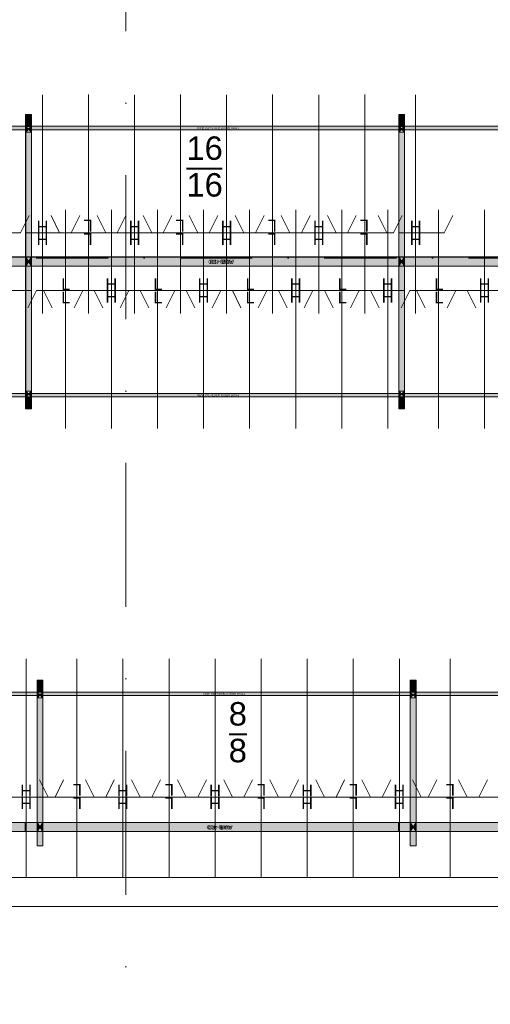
# Model space of a CAD drawing. Header units: millimetres. Extents: x -54205 to 99702, y -35458 to 70878.
# Tile 6 of 226: x -31273 to -27187, y 5666 to 14216. Entities that reach past the tile are written whole.
import ezdxf
from ezdxf.enums import TextEntityAlignment as Align

# ---------------------------------------------------------------- set-up
doc = ezdxf.new("R2010")
doc.units = ezdxf.units.MM
doc.header["$MEASUREMENT"] = 0
doc.linetypes.add('streep-punt', pattern=[2500, 1250, -625, 0, -625])
doc.linetypes.add('streep-punt fijn', pattern=[1251.000023, 626.000023, -312.5, 0, -312.5])
for name, color, linetype in [('21_0 NC Buitenwanden', 7, 'Continuous'), ('23 Vloeren', 7, 'Continuous'), ('Markers - doorsneden', 7, 'Continuous'), ('New_Klaver bicycle parking', 7, 'Continuous'), ('New_Klaver bicycle parking 2D arcering', 7, 'Continuous'), ('New_Ruimtefuncties Zone omranding', 7, 'Continuous'), ('Stramien', 7, 'Continuous')]:
    doc.layers.add(name, color=color, linetype=linetype)
doc.styles.add('GENERATED_STYLE_1', font='arial.ttf')

# ---------------------------------------------------------------- blocks, each defined once
blk = doc.blocks.new('Slab_4_1', base_point=(-44650, 6765.6))
at = {"layer": '23 Vloeren', "color": 255, "linetype": 'Continuous', "lineweight": 0, "flags": 128}
blk.add_lwpolyline([(-44650, 6765.6), (-1600, 6765.6), (-1600, 23965.6), (-44650, 23965.6), (-44650, 16590.6), (-51700, 16590.6), (-51700, 13865.6), (-52800, 13865.6), (-52800, 9270.9), (-49663.7, 9270.9), (-49663.7, 6615.6), (-47450, 6615.6), (-47450, 8365.5), (-45550, 8365.5), (-45550, 13865.6), (-44650, 13865.6)], close=True, dxfattribs=at)
blk = doc.blocks.new('Wall_85_1', base_point=(-770, 6765.6))
at = {"layer": '21_0 NC Buitenwanden', "color": 1, "linetype": 'Continuous', "lineweight": 0, "flags": 128}
for points in [[(-1600, 6765.6), (-44650, 6765.6)], [(-44650, 6515.6), (-1100, 6515.6)]]:
    blk.add_lwpolyline(points, dxfattribs=at)
blk = doc.blocks.new('Standard grid marker')
at = {"layer": 'Stramien', "color": 1, "linetype": 'streep-punt', "lineweight": 0}
blk.add_line((1000, 0), (61400.2, 0), dxfattribs=at)
at = {"layer": 'Stramien', "color": 2, "lineweight": 0, "style": 'GENERATED_STYLE_1'}
for tag, p in [('AC_MarkerText_1_0', (-245, -80)), ('AC_MarkerText_1_1', (63155.2, -80))]:
    blk.add_attdef(tag, text='', height=350, rotation=270, dxfattribs=at).set_placement(p, align=Align.TOP_CENTER)
blk = doc.blocks.new('Cutting Plane_1_1', base_point=(-53800, 12145.9))
at = {"layer": 'Markers - doorsneden', "color": 9, "linetype": 'streep-punt fijn', "lineweight": 0}
blk.add_line((-53650, 12145.9), (60665, 12145.9), dxfattribs=at)

msp = doc.modelspace()

# ---------------------------------------------------------------- hatches: boundary and pattern name
at = {"layer": 'New_Klaver bicycle parking 2D arcering', "linetype": 'Continuous', "lineweight": 0, "true_color": 0x778488}
for points in [[(-31220.9, 13393.5), (-31170.9, 13393.5), (-31170.9, 13289.5), (-31220.9, 13289.5)], [(-31220.8, 13393.5), (-31170.8, 13393.5), (-31170.8, 13289.5), (-31220.8, 13289.5)], [(-27981.4, 13393.5), (-27931.4, 13393.5), (-27931.4, 13289.5), (-27981.4, 13289.5)], [(-27981.4, 13393.5), (-27931.4, 13393.5), (-27931.4, 13289.5), (-27981.4, 13289.5)], [(-34460.5, 13289.5), (-31170.9, 13289.5), (-31170.9, 13261), (-34460.5, 13261)], [(-31221, 13289.5), (-27931.4, 13289.5), (-27931.4, 13261), (-31221, 13261)], [(-31220.9, 13289.5), (-31195.9, 13264.5), (-31220.9, 13239.5)], [(-31220.8, 13289.5), (-31195.8, 13264.5), (-31220.8, 13239.5)], [(-31195.9, 13264.5), (-31170.9, 13289.5), (-31170.9, 13239.5)], [(-31195.8, 13264.5), (-31170.8, 13289.5), (-31170.8, 13239.5)], [(-27981.6, 13289.5), (-24692, 13289.5), (-24692, 13261), (-27981.6, 13261)], [(-27981.4, 13289.5), (-27956.4, 13264.5), (-27981.4, 13239.5)], [(-27981.4, 13289.5), (-27956.4, 13264.5), (-27981.4, 13239.5)], [(-27956.4, 13264.5), (-27931.4, 13289.5), (-27931.4, 13239.5)], [(-27956.4, 13264.5), (-27931.4, 13289.5), (-27931.4, 13239.5)], [(-31220.9, 13239.5), (-31170.9, 13239.5), (-31170.9, 12154.7), (-31220.9, 12154.7)], [(-31220.8, 13239.5), (-31170.8, 13239.5), (-31170.8, 12154.7), (-31220.8, 12154.7)], [(-27981.4, 13239.5), (-27931.4, 13239.5), (-27931.4, 12154.7), (-27981.4, 12154.7)], [(-27981.4, 13239.5), (-27931.4, 13239.5), (-27931.4, 12154.7), (-27981.4, 12154.7)], [(-34460.5, 12154.1), (-31170.9, 12154.1), (-31170.9, 12074.8), (-34460.5, 12074.8)], [(-34410.3, 12074.7), (-34410.3, 12154.7), (-31220.9, 12154.7), (-31220.9, 12074.7)], [(-31221, 12154.7), (-31220.8, 12154.7), (-31220.8, 12074.7), (-31221, 12074.7)], [(-31221, 12154.1), (-27931.4, 12154.1), (-27931.4, 12074.8), (-31221, 12074.8)], [(-31220.8, 12154.7), (-31195.8, 12114.7), (-31220.8, 12074.7)], [(-31170.8, 12074.7), (-31195.8, 12114.7), (-31170.8, 12154.7)], [(-31170.8, 12074.7), (-31170.8, 12154.7), (-27981.4, 12154.7), (-27981.4, 12074.7)], [(-27981.6, 12154.7), (-27981.4, 12154.7), (-27981.4, 12074.7), (-27981.6, 12074.7)], [(-27981.6, 12154.1), (-24692, 12154.1), (-24692, 12074.8), (-27981.6, 12074.8)], [(-27981.4, 12154.7), (-27956.4, 12114.7), (-27981.4, 12074.7)], [(-27931.4, 12074.7), (-27956.4, 12114.7), (-27931.4, 12154.7)], [(-27931.4, 12074.7), (-27931.4, 12154.7), (-24741.9, 12154.7), (-24741.9, 12074.7)], [(-31220.9, 12074.7), (-31170.9, 12074.7), (-31170.9, 10989.9), (-31220.9, 10989.9)], [(-31220.8, 12074.7), (-31170.8, 12074.7), (-31170.8, 10989.9), (-31220.8, 10989.9)], [(-27981.4, 12074.7), (-27931.4, 12074.7), (-27931.4, 10989.9), (-27981.4, 10989.9)], [(-27981.4, 12074.7), (-27931.4, 12074.7), (-27931.4, 10989.9), (-27981.4, 10989.9)], [(-34460.5, 10971.1), (-31170.9, 10971.1), (-31170.9, 10942.5), (-34460.5, 10942.5)], [(-31221, 10971.1), (-27931.4, 10971.1), (-27931.4, 10942.5), (-31221, 10942.5)], [(-31220.9, 10989.9), (-31195.9, 10964.9), (-31220.9, 10939.9)], [(-31220.8, 10989.9), (-31195.8, 10964.9), (-31220.8, 10939.9)], [(-31170.9, 10939.9), (-31195.9, 10964.9), (-31170.9, 10989.9)], [(-31170.8, 10939.9), (-31195.8, 10964.9), (-31170.8, 10989.9)], [(-27981.6, 10971.1), (-24692, 10971.1), (-24692, 10942.5), (-27981.6, 10942.5)], [(-27981.4, 10989.9), (-27956.4, 10964.9), (-27981.4, 10939.9)], [(-27981.4, 10989.9), (-27956.4, 10964.9), (-27981.4, 10939.9)], [(-27931.4, 10939.9), (-27956.4, 10964.9), (-27931.4, 10989.9)], [(-27931.4, 10939.9), (-27956.4, 10964.9), (-27931.4, 10989.9)], [(-31170.9, 10836), (-31220.9, 10836), (-31220.9, 10939.9), (-31170.9, 10939.9)], [(-31170.8, 10836), (-31220.8, 10836), (-31220.8, 10939.9), (-31170.8, 10939.9)], [(-27931.4, 10836), (-27981.4, 10836), (-27981.4, 10939.9), (-27931.4, 10939.9)], [(-27931.4, 10836), (-27981.4, 10836), (-27981.4, 10939.9), (-27931.4, 10939.9)], [(-31070.9, 8481.3), (-31120.9, 8481.3), (-31120.9, 8377.3), (-31070.9, 8377.3)], [(-27831.4, 8481.3), (-27881.5, 8481.3), (-27881.5, 8377.3), (-27831.4, 8377.3)], [(-36350.1, 8372.2), (-36350.1, 8343.6), (-8395.1, 8343.6), (-8395.1, 8372.2)], [(-31095.9, 8352.3), (-31120.9, 8377.3), (-31120.9, 8327.3)], [(-31070.9, 8327.3), (-31120.9, 8327.3), (-31120.9, 7245.5), (-31070.9, 7245.5)], [(-31070.9, 8377.3), (-31095.9, 8352.3), (-31070.9, 8327.3)], [(-27856.5, 8352.3), (-27881.5, 8377.3), (-27881.5, 8327.3)], [(-27831.4, 8327.3), (-27881.5, 8327.3), (-27881.5, 7245.5), (-27831.4, 7245.5)], [(-27831.4, 8377.3), (-27856.5, 8352.3), (-27831.4, 8327.3)], [(-36350.1, 7239.8), (-36350.1, 7160.5), (-8395.1, 7160.5), (-8395.1, 7239.8)], [(-31120.9, 7165.5), (-31120.9, 7245.5), (-34310.3, 7245.5), (-34310.3, 7165.5)], [(-31120.9, 7165.5), (-31095.9, 7205.5), (-31120.9, 7245.5)], [(-31070.9, 7245.5), (-31095.9, 7205.5), (-31070.9, 7165.5)], [(-27881.5, 7165.5), (-27881.5, 7245.5), (-31070.9, 7245.5), (-31070.9, 7165.5)], [(-27881.5, 7165.5), (-27856.5, 7205.5), (-27881.5, 7245.5)], [(-27831.4, 7245.5), (-27856.5, 7205.5), (-27831.4, 7165.5)], [(-24642, 7165.5), (-24642, 7245.5), (-27831.4, 7245.5), (-27831.4, 7165.5)], [(-31120.9, 7042.6), (-31070.9, 7042.6), (-31070.9, 7165.5), (-31120.9, 7165.5)], [(-27881.5, 7042.6), (-27831.4, 7042.6), (-27831.4, 7165.5), (-27881.5, 7165.5)]]:
    msp.add_hatch(color=8, dxfattribs=at).paths.add_polyline_path(points)

# ---------------------------------------------------------------- linework, layer by layer
at = {"layer": 'New_Klaver bicycle parking', "color": 8, "linetype": 'Continuous', "lineweight": 0, "true_color": 0x778488}
for points in [[(-31076.1, 11665), (-31076.1, 13564.5)], [(-31076.1, 11665), (-31076.1, 13564.5)], [(-30676.1, 11665), (-30676.1, 13564.8)], [(-30676.1, 11665), (-30676.1, 13564.8)], [(-30276.2, 11665), (-30276.2, 13564.5)], [(-30276.2, 11665), (-30276.2, 13564.5)], [(-29876.3, 11665), (-29876.3, 13564.8)], [(-29876.3, 11665), (-29876.3, 13564.8)], [(-29476.3, 11665), (-29476.3, 13564.5)], [(-29476.3, 11665), (-29476.3, 13564.5)], [(-29076.4, 11665), (-29076.4, 13564.8)], [(-29076.4, 11665), (-29076.4, 13564.8)], [(-28676.5, 11665), (-28676.5, 13564.5)], [(-28676.5, 11665), (-28676.5, 13564.5)], [(-28276.5, 11665), (-28276.5, 13564.8)], [(-28276.5, 11665), (-28276.5, 13564.8)], [(-27836.6, 11665), (-27836.6, 13564.5)], [(-27836.6, 11665), (-27836.6, 13564.5)], [(-31221, 13393.5), (-31170.9, 13393.5), (-31170.9, 10836), (-31221, 10836)], [(-31221, 13393.5), (-31221, 10836)], [(-31221, 13393.5), (-31170.9, 13393.5), (-31170.9, 10836), (-31221, 10836)], [(-31221, 13393.5), (-31221, 10836)], [(-27981.6, 13393.5), (-27931.4, 13393.5), (-27931.4, 10836), (-27981.6, 10836)], [(-27981.6, 13393.5), (-27981.6, 10836)], [(-27981.6, 13393.5), (-27931.4, 13393.5), (-27931.4, 10836), (-27981.6, 10836)], [(-27981.6, 13393.5), (-27981.6, 10836)], [(-29825.8, 12918.8), (-29515.7, 12918.8)], [(-29825.5, 12925.7), (-29515.3, 12925.7)], [(-31266, 12365), (-31190.9, 12515)], [(-31266, 12365), (-31190.9, 12515)], [(-30926.1, 12365), (-31000.9, 12514.7)], [(-30926.1, 12365), (-31000.9, 12514.7)], [(-30875.9, 12564.8), (-30875.9, 10665)], [(-30875.9, 12564.8), (-30875.9, 10665)], [(-30826.1, 12365), (-30751, 12515)], [(-30826.1, 12365), (-30751, 12515)], [(-30526.1, 12364.7), (-30601, 12514.7)], [(-30526.1, 12364.7), (-30601, 12514.7)], [(-30476, 12564.8), (-30476, 10665)], [(-30476, 12564.8), (-30476, 10665)], [(-30426.2, 12365), (-30351, 12515)], [(-30426.2, 12365), (-30351, 12515)], [(-30126.2, 12365), (-30201, 12514.7)], [(-30126.2, 12365), (-30201, 12514.7)], [(-30076.1, 12564.8), (-30076.1, 10665)], [(-30076.1, 12564.8), (-30076.1, 10665)], [(-30026.3, 12365), (-29951.1, 12515)], [(-30026.3, 12365), (-29951.1, 12515)], [(-29726.2, 12364.7), (-29801.1, 12514.7)], [(-29726.2, 12364.7), (-29801.1, 12514.7)], [(-29676.1, 12564.8), (-29676.1, 10665)], [(-29676.1, 12564.8), (-29676.1, 10665)], [(-29626.3, 12365), (-29551.2, 12515)], [(-29626.3, 12365), (-29551.2, 12515)], [(-29326.3, 12365), (-29401.2, 12514.7)], [(-29326.3, 12365), (-29401.2, 12514.7)], [(-29276.2, 12564.8), (-29276.2, 10665)], [(-29276.2, 12564.8), (-29276.2, 10665)], [(-29226.4, 12365), (-29151.2, 12515)], [(-29226.4, 12365), (-29151.2, 12515)], [(-28926.4, 12364.7), (-29001.2, 12514.7)], [(-28926.4, 12364.7), (-29001.2, 12514.7)], [(-28876.3, 12564.8), (-28876.3, 10665)], [(-28876.3, 12564.8), (-28876.3, 10665)], [(-28826.5, 12365), (-28751.3, 12515)], [(-28826.5, 12365), (-28751.3, 12515)], [(-28526.4, 12365), (-28601.3, 12514.7)], [(-28526.4, 12365), (-28601.3, 12514.7)], [(-28476.3, 12564.8), (-28476.3, 10665)], [(-28476.3, 12564.8), (-28476.3, 10665)], [(-28426.5, 12365), (-28351.4, 12515)], [(-28426.5, 12365), (-28351.4, 12515)], [(-28086.5, 12364.7), (-28161.4, 12514.7)], [(-28086.5, 12364.7), (-28161.4, 12514.7)], [(-28076.4, 12564.8), (-28076.4, 10665)], [(-28076.4, 12564.8), (-28076.4, 10665)], [(-28026.6, 12365), (-27951.4, 12515)], [(-28026.6, 12365), (-27951.4, 12515)], [(-27636.5, 12564.8), (-27636.5, 10665)], [(-27636.5, 12564.8), (-27636.5, 10665)], [(-27586.7, 12365), (-27511.5, 12515)], [(-27586.7, 12365), (-27511.5, 12515)], [(-27236.6, 12564.8), (-27236.6, 10665)], [(-27236.6, 12564.8), (-27236.6, 10665)], [(-31765.9, 12365), (-31266, 12365)], [(-31765.9, 12365), (-31266, 12365)], [(-31221, 12364.8), (-30826.1, 12365)], [(-31221, 12364.8), (-30826.1, 12365)], [(-30926.1, 12365), (-30426.2, 12365)], [(-30926.1, 12365), (-30426.2, 12365)], [(-30526.1, 12364.7), (-30026.3, 12365)], [(-30526.1, 12364.7), (-30026.3, 12365)], [(-30126.2, 12365), (-29626.3, 12365)], [(-30126.2, 12365), (-29626.3, 12365)], [(-29726.2, 12364.7), (-29226.4, 12365)], [(-29726.2, 12364.7), (-29226.4, 12365)], [(-29326.3, 12365), (-28826.5, 12365)], [(-29326.3, 12365), (-28826.5, 12365)], [(-28926.4, 12364.7), (-28426.5, 12365)], [(-28926.4, 12364.7), (-28426.5, 12365)], [(-28526.4, 12365), (-28026.6, 12365)], [(-28526.4, 12365), (-28026.6, 12365)], [(-27981.6, 12364.8), (-27586.7, 12365)], [(-27981.6, 12364.8), (-27586.7, 12365)], [(-31170.9, 12155), (-31170.9, 12304.7)], [(-27931.4, 12155), (-27931.4, 12304.7)], [(-31074.8, 12111.6), (-31074.8, 12031.7)], [(-27835.3, 12111.6), (-27835.3, 12031.7)], [(-31170.9, 11864.8), (-31566.1, 11864.8)], [(-31170.9, 11864.8), (-31566.1, 11864.8)], [(-31125.9, 11864.8), (-31201, 11714.8)], [(-31125.9, 11864.8), (-31201, 11714.8)], [(-30626, 11864.8), (-31125.9, 11864.8)], [(-30626, 11864.8), (-31125.9, 11864.8)], [(-31065.9, 11864.8), (-30991.1, 11714.8)], [(-31065.9, 11864.8), (-30991.1, 11714.8)], [(-30725.9, 11864.8), (-30801.1, 11714.8)], [(-30725.9, 11864.8), (-30801.1, 11714.8)], [(-30226.1, 11864.8), (-30725.9, 11864.8)], [(-30226.1, 11864.8), (-30725.9, 11864.8)], [(-30626, 11864.8), (-30551.2, 11714.8)], [(-30626, 11864.8), (-30551.2, 11714.8)], [(-30326, 11864.8), (-30401.2, 11714.8)], [(-30326, 11864.8), (-30401.2, 11714.8)], [(-29826.1, 11864.8), (-30326, 11864.8)], [(-29826.1, 11864.8), (-30326, 11864.8)], [(-30226.1, 11864.8), (-30151.2, 11714.8)], [(-30226.1, 11864.8), (-30151.2, 11714.8)], [(-29926.1, 11864.8), (-30001.2, 11714.8)], [(-29926.1, 11864.8), (-30001.2, 11714.8)], [(-29426.2, 11864.8), (-29926.1, 11864.8)], [(-29426.2, 11864.8), (-29926.1, 11864.8)], [(-29826.1, 11864.8), (-29751.3, 11714.8)], [(-29826.1, 11864.8), (-29751.3, 11714.8)], [(-29526.1, 11864.8), (-29601.3, 11714.8)], [(-29526.1, 11864.8), (-29601.3, 11714.8)], [(-29026.3, 11864.8), (-29526.1, 11864.8)], [(-29026.3, 11864.8), (-29526.1, 11864.8)], [(-29426.2, 11864.8), (-29351.4, 11714.8)], [(-29426.2, 11864.8), (-29351.4, 11714.8)], [(-29126.5, 11864.8), (-29201.3, 11714.8)], [(-29126.5, 11864.8), (-29201.3, 11714.8)], [(-28626.3, 11864.8), (-29126.5, 11864.8)], [(-28626.3, 11864.8), (-29126.5, 11864.8)], [(-29026.3, 11864.8), (-28951.4, 11714.8)], [(-29026.3, 11864.8), (-28951.4, 11714.8)], [(-28726.6, 11864.8), (-28801.4, 11714.8)], [(-28726.6, 11864.8), (-28801.4, 11714.8)], [(-28226.4, 11864.8), (-28726.6, 11864.8)], [(-28226.4, 11864.8), (-28726.6, 11864.8)], [(-28626.3, 11864.8), (-28551.5, 11714.8)], [(-28626.3, 11864.8), (-28551.5, 11714.8)], [(-28326.6, 11864.8), (-28401.5, 11714.8)], [(-28326.6, 11864.8), (-28401.5, 11714.8)], [(-27931.4, 11864.8), (-28326.6, 11864.8)], [(-27931.4, 11864.8), (-28326.6, 11864.8)], [(-28226.4, 11864.8), (-28151.6, 11714.8)], [(-28226.4, 11864.8), (-28151.6, 11714.8)], [(-27886.4, 11864.8), (-27961.6, 11714.8)], [(-27886.4, 11864.8), (-27961.6, 11714.8)], [(-27386.6, 11864.8), (-27886.4, 11864.8)], [(-27386.6, 11864.8), (-27886.4, 11864.8)], [(-27826.5, 11864.8), (-27751.6, 11714.8)], [(-27826.5, 11864.8), (-27751.6, 11714.8)], [(-27486.5, 11864.8), (-27561.6, 11714.8)], [(-27486.5, 11864.8), (-27561.6, 11714.8)], [(-26986.6, 11864.8), (-27486.5, 11864.8)], [(-26986.6, 11864.8), (-27486.5, 11864.8)], [(-27386.6, 11864.8), (-27311.7, 11714.8)], [(-27386.6, 11864.8), (-27311.7, 11714.8)], [(-31215.9, 6765.6), (-31215.9, 8665)], [(-31215.9, 6765.6), (-31215.9, 8665)], [(-30776, 6765.6), (-30776, 8665)], [(-30776, 6765.6), (-30776, 8665)], [(-30376.1, 6765.6), (-30376.1, 8665)], [(-30376.1, 6765.6), (-30376.1, 8665)], [(-29976.2, 6765.6), (-29976.2, 8665)], [(-29976.2, 6765.6), (-29976.2, 8665)], [(-29576.2, 6765.6), (-29576.2, 8665)], [(-29576.2, 6765.6), (-29576.2, 8665)], [(-29176.3, 6765.6), (-29176.3, 8665)], [(-29176.3, 6765.6), (-29176.3, 8665)], [(-28776.4, 6765.6), (-28776.4, 8665)], [(-28776.4, 6765.6), (-28776.4, 8665)], [(-28376.4, 6765.6), (-28376.4, 8665)], [(-28376.4, 6765.6), (-28376.4, 8665)], [(-27976.5, 6765.6), (-27976.5, 8665)], [(-27976.5, 6765.6), (-27976.5, 8665)], [(-27536.6, 6765.6), (-27536.6, 8665)], [(-27536.6, 6765.6), (-27536.6, 8665)], [(-31071, 7042.5), (-31121.1, 7042.5), (-31121.1, 8481.1), (-31071, 8481.1)], [(-31071, 7042.5), (-31071, 8481.1)], [(-27831.5, 7042.5), (-27881.7, 7042.5), (-27881.7, 8481.1), (-27831.5, 8481.1)], [(-27831.5, 7042.5), (-27831.5, 8481.1)], [(-31071, 8377.1), (-31121.1, 8377.1), (-31071, 8327.3), (-31121.1, 8327.3)], [(-31071, 8377.1), (-31121.1, 8327.3)], [(-27831.5, 8377.1), (-27881.7, 8377.1), (-27831.5, 8327.3), (-27881.7, 8327.3)], [(-27831.5, 8377.1), (-27881.7, 8327.3)], [(-29300, 8013.3), (-29455.1, 8013.3)], [(-29299.7, 8006.3), (-29455.1, 8006.3)], [(-31026, 7465.5), (-31101.1, 7615.6)], [(-31026, 7465.5), (-31101.1, 7615.6)], [(-30966, 7465.2), (-30891.2, 7615.2)], [(-30966, 7465.2), (-30891.2, 7615.2)], [(-30626, 7465.2), (-30701.2, 7615.2)], [(-30626, 7465.2), (-30701.2, 7615.2)], [(-30526.1, 7465.2), (-30451.3, 7615.2)], [(-30526.1, 7465.2), (-30451.3, 7615.2)], [(-30226.1, 7465.5), (-30301.3, 7615.6)], [(-30226.1, 7465.5), (-30301.3, 7615.6)], [(-30126.2, 7465.2), (-30051.3, 7615.2)], [(-30126.2, 7465.2), (-30051.3, 7615.2)], [(-29826.1, 7465.2), (-29901.3, 7615.2)], [(-29826.1, 7465.2), (-29901.3, 7615.2)], [(-29726.2, 7465.2), (-29651.4, 7615.2)], [(-29726.2, 7465.2), (-29651.4, 7615.2)], [(-29426.2, 7465.5), (-29501.4, 7615.6)], [(-29426.2, 7465.5), (-29501.4, 7615.6)], [(-29326.3, 7465.2), (-29251.5, 7615.2)], [(-29326.3, 7465.2), (-29251.5, 7615.2)], [(-29026.3, 7465.2), (-29101.4, 7615.2)], [(-29026.3, 7465.2), (-29101.4, 7615.2)], [(-28926.4, 7465.2), (-28851.5, 7615.2)], [(-28926.4, 7465.2), (-28851.5, 7615.2)], [(-28626.3, 7465.5), (-28701.5, 7615.6)], [(-28626.3, 7465.5), (-28701.5, 7615.6)], [(-28526.4, 7465.2), (-28451.6, 7615.2)], [(-28526.4, 7465.2), (-28451.6, 7615.2)], [(-28226.4, 7465.2), (-28301.6, 7615.2)], [(-28226.4, 7465.2), (-28301.6, 7615.2)], [(-28126.5, 7465.2), (-28051.6, 7615.2)], [(-28126.5, 7465.2), (-28051.6, 7615.2)], [(-27786.5, 7465.5), (-27861.7, 7615.6)], [(-27786.5, 7465.5), (-27861.7, 7615.6)], [(-27726.6, 7465.2), (-27651.7, 7615.2)], [(-27726.6, 7465.2), (-27651.7, 7615.2)], [(-27386.6, 7465.2), (-27461.7, 7615.2)], [(-27386.6, 7465.2), (-27461.7, 7615.2)], [(-27286.7, 7465.2), (-27211.8, 7615.2)], [(-27286.7, 7465.2), (-27211.8, 7615.2)], [(-30966, 7465.2), (-31465.9, 7465.2)], [(-30966, 7465.2), (-31465.9, 7465.2)], [(-30526.1, 7465.2), (-31026, 7465.5)], [(-30526.1, 7465.2), (-31026, 7465.5)], [(-30126.2, 7465.2), (-30626, 7465.2)], [(-30126.2, 7465.2), (-30626, 7465.2)], [(-29726.2, 7465.2), (-30226.1, 7465.5)], [(-29726.2, 7465.2), (-30226.1, 7465.5)], [(-29326.3, 7465.2), (-29826.1, 7465.2)], [(-29326.3, 7465.2), (-29826.1, 7465.2)], [(-28926.4, 7465.2), (-29426.2, 7465.5)], [(-28926.4, 7465.2), (-29426.2, 7465.5)], [(-28526.4, 7465.2), (-29026.3, 7465.2)], [(-28526.4, 7465.2), (-29026.3, 7465.2)], [(-28126.5, 7465.2), (-28626.3, 7465.5)], [(-28126.5, 7465.2), (-28626.3, 7465.5)], [(-27726.6, 7465.2), (-28226.4, 7465.2)], [(-27726.6, 7465.2), (-28226.4, 7465.2)], [(-27286.7, 7465.2), (-27786.5, 7465.5)], [(-27286.7, 7465.2), (-27786.5, 7465.5)], [(-26886.7, 7465.2), (-27386.6, 7465.2)], [(-26886.7, 7465.2), (-27386.6, 7465.2)], [(-27881.7, 7245.4), (-27881.7, 7395.5)], [(-31224.5, 7245.1), (-31224.5, 7164.9)], [(-27985, 7245.1), (-27985, 7164.9)], [(-27831.5, 7245.4), (-27681.5, 7245.4)]]:
    msp.add_lwpolyline(points, dxfattribs=at)
at = {"layer": 'New_Klaver bicycle parking', "color": 149, "linetype": 'Continuous', "lineweight": 0, "true_color": 0x3c4244}
for points in [[(-31220.9, 13393.5), (-31170.9, 13393.5), (-31170.9, 10836), (-31220.9, 10836)], [(-31220.8, 13393.5), (-31170.8, 13393.5), (-31170.8, 10836), (-31220.8, 10836)], [(-27981.4, 13393.5), (-27931.4, 13393.5), (-27931.4, 10836), (-27981.4, 10836)], [(-27981.4, 13393.5), (-27931.4, 13393.5), (-27931.4, 10836), (-27981.4, 10836)], [(-31220.9, 13289.5), (-31170.9, 13289.5), (-31220.9, 13239.5), (-31170.9, 13239.5)], [(-31220.8, 13289.5), (-31170.8, 13289.5), (-31220.8, 13239.5), (-31170.8, 13239.5)], [(-27981.4, 13289.5), (-27931.4, 13289.5), (-27981.4, 13239.5), (-27931.4, 13239.5)], [(-27981.4, 13289.5), (-27931.4, 13289.5), (-27981.4, 13239.5), (-27931.4, 13239.5)], [(-34410.3, 12074.7), (-31220.9, 12074.7), (-31220.9, 12154.7), (-34410.3, 12154.7)], [(-31220.8, 12074.7), (-31170.8, 12074.7), (-31220.8, 12154.7), (-31170.8, 12154.7)], [(-31170.8, 12074.7), (-27981.4, 12074.7), (-27981.4, 12154.7), (-31170.8, 12154.7)], [(-27981.4, 12074.7), (-27931.4, 12074.7), (-27981.4, 12154.7), (-27931.4, 12154.7)], [(-27931.4, 12074.7), (-24741.9, 12074.7), (-24741.9, 12154.7), (-27931.4, 12154.7)], [(-31220.9, 10939.9), (-31170.9, 10939.9), (-31220.9, 10989.9), (-31170.9, 10989.9)], [(-31220.8, 10939.9), (-31170.8, 10939.9), (-31220.8, 10989.9), (-31170.8, 10989.9)], [(-27981.4, 10939.9), (-27931.4, 10939.9), (-27981.4, 10989.9), (-27931.4, 10989.9)], [(-27981.4, 10939.9), (-27931.4, 10939.9), (-27981.4, 10989.9), (-27931.4, 10989.9)], [(-31070.9, 7042.6), (-31120.9, 7042.6), (-31120.9, 8481.3), (-31070.9, 8481.3)], [(-27831.4, 7042.6), (-27881.5, 7042.6), (-27881.5, 8481.3), (-27831.4, 8481.3)], [(-31070.9, 8377.3), (-31120.9, 8377.3), (-31070.9, 8327.3), (-31120.9, 8327.3)], [(-27831.4, 8377.3), (-27881.5, 8377.3), (-27831.4, 8327.3), (-27881.5, 8327.3)], [(-31120.9, 7165.5), (-34310.3, 7165.5), (-34310.3, 7245.5), (-31120.9, 7245.5)], [(-31070.9, 7165.5), (-31120.9, 7165.5), (-31070.9, 7245.5), (-31120.9, 7245.5)], [(-27881.5, 7165.5), (-31070.9, 7165.5), (-31070.9, 7245.5), (-27881.5, 7245.5)], [(-27831.4, 7165.5), (-27881.5, 7165.5), (-27831.4, 7245.5), (-27881.5, 7245.5)], [(-24642, 7165.5), (-27831.4, 7165.5), (-27831.4, 7245.5), (-24642, 7245.5)]]:
    msp.add_lwpolyline(points, close=True, dxfattribs=at)
at = {"layer": 'New_Klaver bicycle parking', "color": 8, "linetype": 'Continuous', "lineweight": 0, "true_color": 0x778488}
for points in [[(-34410.4, 13289.8), (-31221, 13289.8), (-31221, 13259.7), (-34410.4, 13259.7)], [(-31221, 13289.8), (-31170.9, 13289.8), (-31221, 13239.7), (-31170.9, 13239.7)], [(-31221, 13289.8), (-31170.9, 13289.8), (-31221, 13239.7), (-31170.9, 13239.7)], [(-31170.9, 13289.8), (-27981.6, 13289.8), (-27981.6, 13259.7), (-31170.9, 13259.7)], [(-27981.6, 13289.8), (-27931.4, 13289.8), (-27981.6, 13239.7), (-27931.4, 13239.7)], [(-27981.6, 13289.8), (-27931.4, 13289.8), (-27981.6, 13239.7), (-27931.4, 13239.7)], [(-27931.4, 13289.8), (-24742.1, 13289.8), (-24742.1, 13259.7), (-27931.4, 13259.7)], [(-34410.4, 12155), (-31221, 12155), (-31221, 12074.8), (-34410.4, 12074.8)], [(-34410.4, 12155), (-31221, 12155), (-31221, 12074.8), (-34410.4, 12074.8)], [(-31221, 12074.8), (-31170.9, 12074.8), (-31221, 12155), (-31170.9, 12155)], [(-31170.9, 12155), (-27981.6, 12155), (-27981.6, 12074.8), (-31170.9, 12074.8)], [(-31170.9, 12155), (-27981.6, 12155), (-27981.6, 12074.8), (-31170.9, 12074.8)], [(-27981.6, 12074.8), (-27931.4, 12074.8), (-27981.6, 12155), (-27931.4, 12155)], [(-27931.4, 12155), (-24742.1, 12155), (-24742.1, 12074.8), (-27931.4, 12074.8)], [(-27931.4, 12155), (-24742.1, 12155), (-24742.1, 12074.8), (-27931.4, 12074.8)], [(-34410.4, 10970.1), (-31221, 10970.1), (-31221, 10940), (-34410.4, 10940)], [(-31221, 10940), (-31170.9, 10940), (-31221, 10990.1), (-31170.9, 10990.1)], [(-31221, 10940), (-31170.9, 10940), (-31221, 10990.1), (-31170.9, 10990.1)], [(-31170.9, 10970.1), (-27981.6, 10970.1), (-27981.6, 10940), (-31170.9, 10940)], [(-27981.6, 10940), (-27931.4, 10940), (-27981.6, 10990.1), (-27931.4, 10990.1)], [(-27981.6, 10940), (-27931.4, 10940), (-27981.6, 10990.1), (-27931.4, 10990.1)], [(-27931.4, 10970.1), (-24742.1, 10970.1), (-24742.1, 10940), (-27931.4, 10940)], [(-34310.5, 8347.2), (-31121.1, 8347.2), (-31121.1, 8377.1), (-34310.5, 8377.1)], [(-31071, 8347.2), (-27881.7, 8347.2), (-27881.7, 8377.1), (-31071, 8377.1)], [(-27831.5, 8347.2), (-24642.2, 8347.2), (-24642.2, 8377.1), (-27831.5, 8377.1)], [(-34310.5, 7165.5), (-31121.1, 7165.5), (-31121.1, 7245.4), (-34310.5, 7245.4)], [(-34310.5, 7165.5), (-31121.1, 7165.5), (-31121.1, 7245.4), (-34310.5, 7245.4)], [(-31071, 7165.5), (-31121.1, 7165.5), (-31071, 7245.4), (-31121.1, 7245.4)], [(-31071, 7165.5), (-27881.7, 7165.5), (-27881.7, 7245.4), (-31071, 7245.4)], [(-31071, 7165.5), (-27881.7, 7165.5), (-27881.7, 7245.4), (-31071, 7245.4)], [(-27831.5, 7165.5), (-27881.7, 7165.5), (-27831.5, 7245.4), (-27881.7, 7245.4)], [(-27831.5, 7165.5), (-24642.2, 7165.5), (-24642.2, 7245.4), (-27831.5, 7245.4)], [(-27831.5, 7165.5), (-24642.2, 7165.5), (-24642.2, 7245.4), (-27831.5, 7245.4)]]:
    msp.add_lwpolyline(points, close=True, dxfattribs=at)
at = {"layer": 'New_Klaver bicycle parking', "color": 149, "linetype": 'Continuous', "lineweight": 0, "true_color": 0x3c4244}
for points in [[(-31221, 12154.7), (-31220.8, 12154.7), (-31220.8, 12074.7), (-31221, 12074.7)], [(-27981.6, 12154.7), (-27981.4, 12154.7), (-27981.4, 12074.7), (-27981.6, 12074.7)]]:
    msp.add_lwpolyline(points, dxfattribs=at)
at = {"layer": 'New_Ruimtefuncties Zone omranding', "color": 7, "linetype": 'Continuous', "lineweight": 0, "true_color": 0xd5f4ff, "flags": 128}
msp.add_lwpolyline([(-36450, 23965.5), (-36450, 6765.6), (-1600, 6765.6), (-1600, 23965.6)], close=True, dxfattribs=at)

# ---------------------------------------------------------------- block references
at = {"layer": '21_0 NC Buitenwanden', "color": 1, "lineweight": 0}
msp.add_blockref('Wall_85_1', (-770, 6765.6), dxfattribs=at)
at = {"layer": '23 Vloeren', "color": 255, "linetype": 'Continuous', "lineweight": 0}
msp.add_blockref('Slab_4_1', (-44650, 6765.6), dxfattribs=at)
at = {"layer": 'Markers - doorsneden', "color": 9, "lineweight": 0}
msp.add_blockref('Cutting Plane_1_1', (-53800, 12145.9), dxfattribs=at)
at = {"layer": 'Stramien', "color": 1, "linetype": 'Continuous', "lineweight": 0, "zscale": 1000, "rotation": 90}
msp.add_blockref('Standard grid marker', (-30350, -1884.3), dxfattribs=at)

# ---------------------------------------------------------------- texts
at = {"layer": 'New_Klaver bicycle parking', "color": 254, "linetype": 'Continuous', "lineweight": 0, "true_color": 0xd1d7d8, "rotation": 180, "style": 'GENERATED_STYLE_1'}
for s, insert, char_height, attachment_point in [('\\A1;{\\pqr;\\fArial|b0|i0|c0|p0;\\W1.000000;Front Strip 8 Spots 400 30x5}', (-29732.1, 13287.6), 20.36, 9), ('\\A1;{\\pqr;\\fArial|b0|i0|c0|p0;\\W1.000000;AWB-400}', (-29634.5, 12131.6), 35.63, 9), ('\\A1;{\\pqr;\\fArial|b0|i0|c0|p0;\\W1.000000;AWB-400}', (-29622.7, 12130.9), 35.63, 9), ('\\A1;{\\pqr;\\fArial|b0|i0|c0|p0;\\W1.000000;Front Strip 8 Spots 400 30x5}', (-29732.1, 10968.1), 20.36, 9), ('\\A1;{\\pql;\\fArial|b0|i0|c0|p0;\\W1.000000;Front Strip 8 Spots 400 30x5}', (-29320.1, 8375.4), 20.36, 7), ('\\A1;{\\pql;\\fArial|b0|i0|c0|p0;\\W1.000000;AWB-400}', (-29432.4, 7221.7), 35.63, 7), ('\\A1;{\\pql;\\fArial|b0|i0|c0|p0;\\W1.000000;AWB-400}', (-29423.5, 7217.9), 35.63, 7)]:
    msp.add_mtext(s, dxfattribs=dict(at, insert=insert, char_height=char_height, attachment_point=attachment_point))
at = {"layer": 'New_Klaver bicycle parking', "color": 8, "linetype": 'Continuous', "lineweight": 0, "true_color": 0x778488, "style": 'GENERATED_STYLE_1'}
for s, insert, char_height, attachment_point in [('\\A1;{\\pql;\\fArial|b0|i0|c0|p0;\\W1.000000;16}', (-29825.7, 12995.6), 203.599, 7), ('\\A1;{\\pql;\\fArial|b0|i0|c0|p0;\\W1.000000;16}', (-29825.5, 12676.6), 203.599, 7), ('\\A1;{\\pqr;\\fArial|b0|i0|c0|p0;\\W1.000000;L}', (-30832.8, 11868), 101.8, 9), ('\\A1;{\\pqr;\\fArial|b0|i0|c0|p0;\\W1.000000;H}', (-30425.6, 11867.4), 101.8, 9), ('\\A1;{\\pqr;\\fArial|b0|i0|c0|p0;\\W1.000000;L}', (-30032.9, 11868), 101.8, 9), ('\\A1;{\\pqr;\\fArial|b0|i0|c0|p0;\\W1.000000;H}', (-29625.7, 11867.4), 101.8, 9), ('\\A1;{\\pqr;\\fArial|b0|i0|c0|p0;\\W1.000000;L}', (-29233.1, 11868), 101.8, 9), ('\\A1;{\\pqr;\\fArial|b0|i0|c0|p0;\\W1.000000;H}', (-28825.9, 11867.4), 101.8, 9), ('\\A1;{\\pqr;\\fArial|b0|i0|c0|p0;\\W1.000000;L}', (-28433.2, 11868), 101.8, 9), ('\\A1;{\\pqr;\\fArial|b0|i0|c0|p0;\\W1.000000;H}', (-28026, 11867.4), 101.8, 9), ('\\A1;{\\pqr;\\fArial|b0|i0|c0|p0;\\W1.000000;L}', (-27593.3, 11868), 101.8, 9), ('\\A1;{\\pqr;\\fArial|b0|i0|c0|p0;\\W1.000000;H}', (-27186.1, 11867.4), 101.8, 9), ('\\A1;{\\pqr;\\fArial|b0|i0|c0|p0;\\W1.000000;L}', (-30832.8, 11751.5), 101.8, 9), ('\\A1;{\\pqr;\\fArial|b0|i0|c0|p0;\\W1.000000;H}', (-30425.6, 11757.8), 101.8, 9), ('\\A1;{\\pqr;\\fArial|b0|i0|c0|p0;\\W1.000000;L}', (-30032.9, 11751.5), 101.8, 9), ('\\A1;{\\pqr;\\fArial|b0|i0|c0|p0;\\W1.000000;H}', (-29625.7, 11757.8), 101.8, 9), ('\\A1;{\\pqr;\\fArial|b0|i0|c0|p0;\\W1.000000;L}', (-29233.1, 11751.5), 101.8, 9), ('\\A1;{\\pqr;\\fArial|b0|i0|c0|p0;\\W1.000000;H}', (-28825.9, 11757.8), 101.8, 9), ('\\A1;{\\pqr;\\fArial|b0|i0|c0|p0;\\W1.000000;L}', (-28433.2, 11751.5), 101.8, 9), ('\\A1;{\\pqr;\\fArial|b0|i0|c0|p0;\\W1.000000;H}', (-28026, 11757.8), 101.8, 9), ('\\A1;{\\pqr;\\fArial|b0|i0|c0|p0;\\W1.000000;L}', (-27593.3, 11751.5), 101.8, 9), ('\\A1;{\\pqr;\\fArial|b0|i0|c0|p0;\\W1.000000;H}', (-27186.1, 11757.8), 101.8, 9), ('\\A1;{\\pqr;\\fArial|b0|i0|c0|p0;\\W1.000000;8}', (-29299.6, 8083.4), 203.599, 9), ('\\A1;{\\pqr;\\fArial|b0|i0|c0|p0;\\W1.000000;8}', (-29299.8, 7764.5), 203.599, 9)]:
    msp.add_mtext(s, dxfattribs=dict(at, insert=insert, char_height=char_height, attachment_point=attachment_point))
at = {"layer": 'New_Klaver bicycle parking', "color": 8, "linetype": 'Continuous', "lineweight": 0, "true_color": 0x778488, "char_height": 101.8, "rotation": 180, "style": 'GENERATED_STYLE_1'}
for s, insert, attachment_point in [('\\A1;{\\pqr;\\fArial|b0|i0|c0|p0;\\W1.000000;H}', (-31126.2, 12471.7), 9), ('\\A1;{\\pqr;\\fArial|b0|i0|c0|p0;\\W1.000000;L}', (-30719, 12477.9), 9), ('\\A1;{\\pqr;\\fArial|b0|i0|c0|p0;\\W1.000000;H}', (-30326.3, 12471.7), 9), ('\\A1;{\\pqr;\\fArial|b0|i0|c0|p0;\\W1.000000;L}', (-29919.1, 12477.9), 9), ('\\A1;{\\pqr;\\fArial|b0|i0|c0|p0;\\W1.000000;H}', (-29526.5, 12471.7), 9), ('\\A1;{\\pqr;\\fArial|b0|i0|c0|p0;\\W1.000000;L}', (-29119.3, 12477.9), 9), ('\\A1;{\\pqr;\\fArial|b0|i0|c0|p0;\\W1.000000;H}', (-28726.6, 12471.7), 9), ('\\A1;{\\pqr;\\fArial|b0|i0|c0|p0;\\W1.000000;L}', (-28319.4, 12477.9), 9), ('\\A1;{\\pqr;\\fArial|b0|i0|c0|p0;\\W1.000000;H}', (-27886.7, 12471.7), 9), ('\\A1;{\\pqr;\\fArial|b0|i0|c0|p0;\\W1.000000;H}', (-31126.2, 12362), 9), ('\\A1;{\\pqr;\\fArial|b0|i0|c0|p0;\\W1.000000;L}', (-30719, 12361.4), 9), ('\\A1;{\\pqr;\\fArial|b0|i0|c0|p0;\\W1.000000;H}', (-30326.3, 12362), 9), ('\\A1;{\\pqr;\\fArial|b0|i0|c0|p0;\\W1.000000;L}', (-29919.1, 12361.4), 9), ('\\A1;{\\pqr;\\fArial|b0|i0|c0|p0;\\W1.000000;H}', (-29526.5, 12362), 9), ('\\A1;{\\pqr;\\fArial|b0|i0|c0|p0;\\W1.000000;L}', (-29119.3, 12361.4), 9), ('\\A1;{\\pqr;\\fArial|b0|i0|c0|p0;\\W1.000000;H}', (-28726.6, 12362), 9), ('\\A1;{\\pqr;\\fArial|b0|i0|c0|p0;\\W1.000000;L}', (-28319.4, 12361.4), 9), ('\\A1;{\\pqr;\\fArial|b0|i0|c0|p0;\\W1.000000;H}', (-27886.7, 12362), 9), ('\\A1;{\\pql;\\fArial|b0|i0|c0|p0;\\W1.000000;H}', (-31165.5, 7572.5), 7), ('\\A1;{\\pql;\\fArial|b0|i0|c0|p0;\\W1.000000;L}', (-30732.9, 7578.7), 7), ('\\A1;{\\pql;\\fArial|b0|i0|c0|p0;\\W1.000000;H}', (-30325.6, 7572.5), 7), ('\\A1;{\\pql;\\fArial|b0|i0|c0|p0;\\W1.000000;L}', (-29933, 7578.7), 7), ('\\A1;{\\pql;\\fArial|b0|i0|c0|p0;\\W1.000000;H}', (-29525.8, 7572.5), 7), ('\\A1;{\\pql;\\fArial|b0|i0|c0|p0;\\W1.000000;L}', (-29133.1, 7578.7), 7), ('\\A1;{\\pql;\\fArial|b0|i0|c0|p0;\\W1.000000;H}', (-28725.9, 7572.5), 7), ('\\A1;{\\pql;\\fArial|b0|i0|c0|p0;\\W1.000000;L}', (-28333.3, 7578.7), 7), ('\\A1;{\\pql;\\fArial|b0|i0|c0|p0;\\W1.000000;H}', (-27926.1, 7572.5), 7), ('\\A1;{\\pql;\\fArial|b0|i0|c0|p0;\\W1.000000;L}', (-27493.4, 7578.7), 7), ('\\A1;{\\pql;\\fArial|b0|i0|c0|p0;\\W1.000000;H}', (-31165.5, 7462.8), 7), ('\\A1;{\\pql;\\fArial|b0|i0|c0|p0;\\W1.000000;L}', (-30732.9, 7462.2), 7), ('\\A1;{\\pql;\\fArial|b0|i0|c0|p0;\\W1.000000;H}', (-30325.6, 7462.8), 7), ('\\A1;{\\pql;\\fArial|b0|i0|c0|p0;\\W1.000000;L}', (-29933, 7462.2), 7), ('\\A1;{\\pql;\\fArial|b0|i0|c0|p0;\\W1.000000;H}', (-29525.8, 7462.8), 7), ('\\A1;{\\pql;\\fArial|b0|i0|c0|p0;\\W1.000000;L}', (-29133.1, 7462.2), 7), ('\\A1;{\\pql;\\fArial|b0|i0|c0|p0;\\W1.000000;H}', (-28725.9, 7462.8), 7), ('\\A1;{\\pql;\\fArial|b0|i0|c0|p0;\\W1.000000;L}', (-28333.3, 7462.2), 7), ('\\A1;{\\pql;\\fArial|b0|i0|c0|p0;\\W1.000000;H}', (-27926.1, 7462.8), 7), ('\\A1;{\\pql;\\fArial|b0|i0|c0|p0;\\W1.000000;L}', (-27493.4, 7462.2), 7)]:
    msp.add_mtext(s, dxfattribs=dict(at, insert=insert, attachment_point=attachment_point))

doc.saveas('drawing.dxf')
